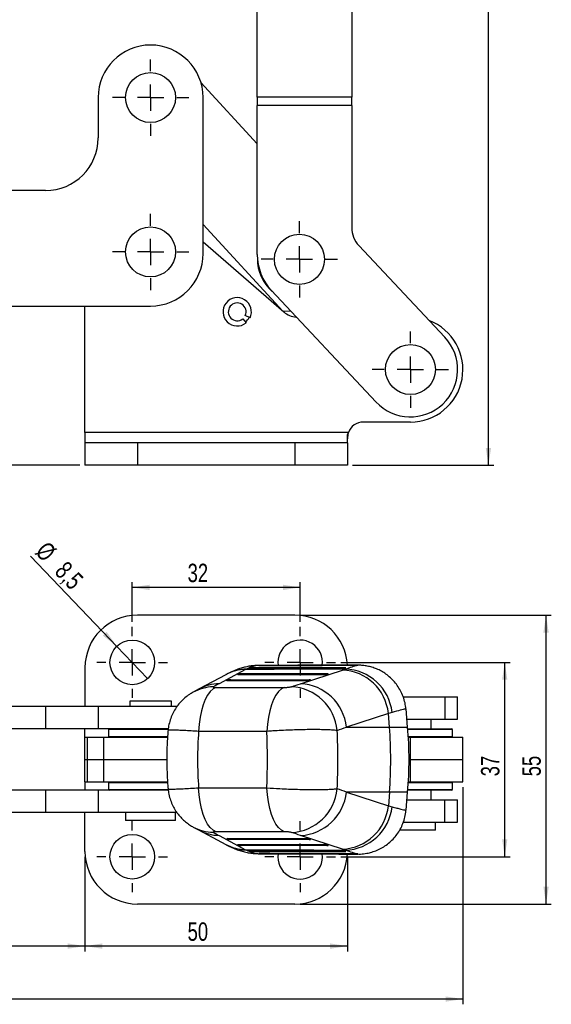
# Model space of a CAD drawing. Extents: x 32 to 386, y 7 to 320.
# Tile 2 of 9: x 131 to 232, y 7 to 195. Entities that reach past the tile are written whole.
import ezdxf

# ---------------------------------------------------------------- set-up
doc = ezdxf.new("R2010")
doc.units = 0
doc.layers.get('0').update_dxf_attribs({"linetype": 'CONTINUOUS'})
doc.styles.add('SLDTEXTSTYLE0', font='TXT', dxfattribs={"width": 0.75})
doc.dimstyles.new('SLDDIMSTYLE0', dxfattribs={"dimtxt": 3.5, "dimasz": 3.302, "dimexe": 0, "dimexo": 0.0625, "dimgap": 0.875, "dimtad": 1, "dimdec": 0, "dimrnd": 1e-09, "dimzin": 12, "dimtxsty": 'SLDTEXTSTYLE0', "dimsah": 1, "dimcen": 0.09, "dimazin": 3, "dimtfac": 1, "dimtdec": 0, "dimtofl": 0, "dimtmove": 0, "dimatfit": 3, "dimtolj": 1, "dimtzin": 12})
doc.dimstyles.new('SLDDIMSTYLE1', dxfattribs={"dimtxt": 3.5, "dimasz": 3.302, "dimexe": 0, "dimexo": 0.0625, "dimgap": 0.875, "dimtad": 1, "dimdec": 3, "dimrnd": 1e-09, "dimzin": 12, "dimtxsty": 'SLDTEXTSTYLE0', "dimsah": 1, "dimcen": 0.09, "dimazin": 3, "dimtfac": 1, "dimtdec": 3, "dimtofl": 0, "dimtmove": 0, "dimatfit": 3, "dimtolj": 1, "dimtzin": 12})
doc.dimstyles.new('SLDDIMSTYLE2', dxfattribs={"dimtxt": 3.5, "dimasz": 3.302, "dimexe": 0, "dimexo": 0.0625, "dimgap": 0.875, "dimtad": 1, "dimdec": 3, "dimrnd": 1e-09, "dimzin": 12, "dimtxsty": 'SLDTEXTSTYLE0', "dimblk1": 'NONE', "dimsah": 1, "dimcen": 0, "dimazin": 3, "dimtfac": 1, "dimtdec": 3, "dimtmove": 0, "dimatfit": 3, "dimtolj": 1, "dimtzin": 12})

# ---------------------------------------------------------------- blocks, each defined once
blk = doc.blocks.new('_D')
at = {"color": 179, "linetype": 'CONTINUOUS'}
for p, q in [((46.47, 140.29), (35.92, 140.29)), ((36.92, 109.97), (36.92, 140.29)), ((142.47, 109.97), (35.92, 109.97))]:
    blk.add_line(p, q, dxfattribs=at)
for points in [[(36.92, 140.29), (36.41, 136.98), (37.43, 136.98)], [(36.92, 109.97), (37.43, 113.27), (36.41, 113.27)]]:
    blk.add_solid(points, dxfattribs=at)
at = {"color": 179, "linetype": 'CONTINUOUS', "insert": (32.41, 121.84, 0.1), "char_height": 3.5, "attachment_point": 1, "rotation": 90, "style": 'SLDTEXTSTYLE0'}
blk.add_mtext('30', dxfattribs=at)
blk = doc.blocks.new('_D_1')
at = {"color": 179, "linetype": 'CONTINUOUS'}
for p, q in [((183.51, 319.95), (221.34, 319.95)), ((220.34, 109.97), (220.34, 319.95)), ((194.47, 109.97), (221.34, 109.97))]:
    blk.add_line(p, q, dxfattribs=at)
for points in [[(220.34, 319.95), (219.83, 316.65), (220.85, 316.65)], [(220.34, 109.97), (220.85, 113.27), (219.83, 113.27)]]:
    blk.add_solid(points, dxfattribs=at)
at = {"color": 179, "linetype": 'CONTINUOUS', "insert": (215.83, 209.27, 0.1), "char_height": 3.5, "attachment_point": 1, "rotation": 90, "style": 'SLDTEXTSTYLE0'}
blk.add_mtext('210', dxfattribs=at)
blk = doc.blocks.new('SW_CENTERMARKSYMBOL_0')
at = {"color": 0, "linetype": 'CONTINUOUS'}
for p, q in [((0, 5), (0, 7.2625)), ((0, 0), (0, 2.5)), ((-5, 0), (-7.2625, 0)), ((0, 0), (-2.5, 0)), ((0, 0), (0, -2.5)), ((0, 0), (2.5, 0)), ((5, 0), (7.2625, 0)), ((0, -5), (0, -7.2625))]:
    blk.add_line(p, q, dxfattribs=at)
blk = doc.blocks.new('SW_CENTERMARKSYMBOL_1')
at = {"color": 0, "linetype": 'CONTINUOUS'}
for p, q in [((0, 5), (0, 7.2625)), ((0, 0), (0, 2.5)), ((-5, 0), (-7.2625, 0)), ((0, 0), (-2.5, 0)), ((0, 0), (0, -2.5)), ((0, 0), (2.5, 0)), ((5, 0), (7.2625, 0)), ((0, -5), (0, -7.2625))]:
    blk.add_line(p, q, dxfattribs=at)
blk = doc.blocks.new('SW_CENTERMARKSYMBOL_2')
at = {"color": 0, "linetype": 'CONTINUOUS'}
for p, q in [((0, 5), (0, 7.2625)), ((0, 0), (0, 2.5)), ((-5, 0), (-7.2625, 0)), ((0, 0), (-2.5, 0)), ((0, 0), (0, -2.5)), ((0, 0), (2.5, 0)), ((5, 0), (7.2625, 0)), ((0, -5), (0, -7.2625))]:
    blk.add_line(p, q, dxfattribs=at)
blk = doc.blocks.new('SW_CENTERMARKSYMBOL_3')
at = {"color": 0, "linetype": 'CONTINUOUS'}
for p, q in [((0, 5), (0, 7.2625)), ((0, 0), (0, 2.5)), ((-5, 0), (-7.2625, 0)), ((0, 0), (-2.5, 0)), ((0, 0), (0, -2.5)), ((0, 0), (2.5, 0)), ((5, 0), (7.2625, 0)), ((0, -5), (0, -7.2625))]:
    blk.add_line(p, q, dxfattribs=at)
blk = doc.blocks.new('_D_2')
at = {"color": 179, "linetype": 'CONTINUOUS'}
for p, q in [((192.22, 72.42), (224.45, 72.42)), ((223.45, 35.42), (223.45, 72.42)), ((192.22, 35.42), (224.45, 35.42))]:
    blk.add_line(p, q, dxfattribs=at)
for points in [[(223.45, 72.42), (222.94, 69.12), (223.95, 69.12)], [(223.45, 35.42), (223.95, 38.73), (222.94, 38.73)]]:
    blk.add_solid(points, dxfattribs=at)
at = {"color": 179, "linetype": 'CONTINUOUS', "insert": (218.93, 50.74, -58.07), "char_height": 3.5, "attachment_point": 1, "rotation": 90, "style": 'SLDTEXTSTYLE0'}
blk.add_mtext('37', dxfattribs=at)
blk = doc.blocks.new('_D_3')
at = {"color": 179, "linetype": 'CONTINUOUS'}
for p, q in [((184.47, 81.42), (232.32, 81.42)), ((231.32, 26.42), (231.32, 81.42)), ((184.47, 26.42), (232.32, 26.42))]:
    blk.add_line(p, q, dxfattribs=at)
for points in [[(231.32, 81.42), (230.81, 78.12), (231.83, 78.12)], [(231.32, 26.42), (231.83, 29.73), (230.81, 29.73)]]:
    blk.add_solid(points, dxfattribs=at)
at = {"color": 179, "linetype": 'CONTINUOUS', "insert": (226.81, 50.74, -58.07), "char_height": 3.5, "attachment_point": 1, "rotation": 90, "style": 'SLDTEXTSTYLE0'}
blk.add_mtext('55', dxfattribs=at)
blk = doc.blocks.new('_D_4')
at = {"color": 179, "linetype": 'CONTINUOUS'}
for p, q in [((152.47, 80.17), (152.47, 87.71)), ((184.47, 86.71), (152.47, 86.71)), ((184.47, 80.17), (184.47, 87.71))]:
    blk.add_line(p, q, dxfattribs=at)
for points in [[(152.47, 86.71), (155.77, 86.2), (155.77, 87.22)], [(184.47, 86.71), (181.17, 87.22), (181.17, 86.2)]]:
    blk.add_solid(points, dxfattribs=at)
at = {"color": 179, "linetype": 'CONTINUOUS', "insert": (163.02, 91.22, -58.07), "char_height": 3.5, "attachment_point": 1, "style": 'SLDTEXTSTYLE0'}
blk.add_mtext('32', dxfattribs=at)
blk = doc.blocks.new('_D_5')
at = {"color": 179, "linetype": 'CONTINUOUS'}
for p, q in [((143.47, 35.42), (143.47, 17.41)), ((193.47, 35.42), (193.47, 17.41)), ((193.47, 18.41), (143.47, 18.41))]:
    blk.add_line(p, q, dxfattribs=at)
for points in [[(143.47, 18.41), (146.77, 17.9), (146.77, 18.92)], [(193.47, 18.41), (190.17, 18.92), (190.17, 17.9)]]:
    blk.add_solid(points, dxfattribs=at)
at = {"color": 179, "linetype": 'CONTINUOUS', "insert": (163.02, 22.92, -58.07), "char_height": 3.5, "attachment_point": 1, "style": 'SLDTEXTSTYLE0'}
blk.add_mtext('50', dxfattribs=at)
blk = doc.blocks.new('_D_6')
at = {"color": 179, "linetype": 'CONTINUOUS'}
for p, q in [((43.47, 47.07), (43.47, 7.33)), ((215.47, 48.67), (215.47, 7.33)), ((215.47, 8.33), (43.47, 8.33))]:
    blk.add_line(p, q, dxfattribs=at)
for points in [[(43.47, 8.33), (46.77, 7.82), (46.77, 8.83)], [(215.47, 8.33), (212.17, 8.83), (212.17, 7.82)]]:
    blk.add_solid(points, dxfattribs=at)
at = {"color": 179, "linetype": 'CONTINUOUS', "insert": (123.87, 12.84, -58.07), "char_height": 3.5, "attachment_point": 1, "style": 'SLDTEXTSTYLE0'}
blk.add_mtext('172', dxfattribs=at)
blk = doc.blocks.new('_D_7')
at = {"color": 179, "linetype": 'CONTINUOUS'}
for p, q in [((43.47, 47.07), (43.47, 17.41)), ((143.47, 35.42), (143.47, 17.41)), ((143.47, 18.41), (43.47, 18.41))]:
    blk.add_line(p, q, dxfattribs=at)
for points in [[(43.47, 18.41), (46.77, 17.9), (46.77, 18.92)], [(143.47, 18.41), (140.17, 18.92), (140.17, 17.9)]]:
    blk.add_solid(points, dxfattribs=at)
at = {"color": 179, "linetype": 'CONTINUOUS', "insert": (91.84, 22.92, -58.07), "char_height": 3.5, "attachment_point": 1, "style": 'SLDTEXTSTYLE0'}
blk.add_mtext('100', dxfattribs=at)
blk = doc.blocks.new('_D_8')
at = {"color": 179, "linetype": 'CONTINUOUS'}
for q in [(133.1, 92.63), (155.41, 69.36)]:
    blk.add_line((149.53, 75.49), q, dxfattribs=at)
blk.add_solid([(149.53, 75.49), (147.61, 78.23), (146.88, 77.53)], dxfattribs=at)
at = {"color": 179, "linetype": 'CONTINUOUS', "char_height": 3.5, "attachment_point": 1, "rotation": 313.7824, "style": 'SLDTEXTSTYLE0'}
for s, insert in [('%%c', (136.34, 95.74, -58.07)), ('8,5', (140.03, 91.96, -58.07))]:
    blk.add_mtext(s, dxfattribs=dict(at, insert=insert))
blk = doc.blocks.new('_NONE')
blk = doc.blocks.new('SW_CENTERMARKSYMBOL_4')
at = {"color": 0, "linetype": 'CONTINUOUS'}
for p, q in [((0, 5), (0, 6.75)), ((0, 0), (0, 2.5)), ((-5, 0), (-6.75, 0)), ((0, 0), (-2.5, 0)), ((0, 0), (0, -2.5)), ((0, 0), (2.5, 0)), ((5, 0), (6.75, 0)), ((0, -5), (0, -6.75))]:
    blk.add_line(p, q, dxfattribs=at)
blk = doc.blocks.new('SW_CENTERMARKSYMBOL_5')
at = {"color": 0, "linetype": 'CONTINUOUS'}
for p, q in [((0, 5), (0, 6.75)), ((0, 0), (0, 2.5)), ((-5, 0), (-6.75, 0)), ((0, 0), (-2.5, 0)), ((0, 0), (0, -2.5)), ((0, 0), (2.5, 0)), ((5, 0), (6.75, 0)), ((0, -5), (0, -6.75))]:
    blk.add_line(p, q, dxfattribs=at)
blk = doc.blocks.new('SW_CENTERMARKSYMBOL_6')
at = {"color": 0, "linetype": 'CONTINUOUS'}
for p, q in [((0, 5), (0, 6.75)), ((0, 0), (0, 2.5)), ((-5, 0), (-6.75, 0)), ((0, 0), (-2.5, 0)), ((0, 0), (0, -2.5)), ((0, 0), (2.5, 0)), ((5, 0), (6.75, 0)), ((0, -5), (0, -6.75))]:
    blk.add_line(p, q, dxfattribs=at)
blk = doc.blocks.new('SW_CENTERMARKSYMBOL_7')
at = {"color": 0, "linetype": 'CONTINUOUS'}
for p, q in [((0, 5), (0, 6.75)), ((0, 0), (0, 2.5)), ((-5, 0), (-6.75, 0)), ((0, 0), (-2.5, 0)), ((0, 0), (0, -2.5)), ((0, 0), (2.5, 0)), ((5, 0), (6.75, 0)), ((0, -5), (0, -6.75))]:
    blk.add_line(p, q, dxfattribs=at)

msp = doc.modelspace()

# ---------------------------------------------------------------- linework, layer by layer
at = {"color": 7, "linetype": 'CONTINUOUS'}
for p, q in [((176.294775, 180.087275), (176.294775, 199.191223)), ((194.294775, 199.191223), (194.294775, 180.087275)), ((165.545757, 182.873688), (176.294775, 171.193912)), ((194.294775, 180.087275), (176.294775, 180.087275)), ((176.294775, 180.087275), (176.294775, 178.469654)), ((194.294775, 178.469654), (194.294775, 180.087275)), ((145.971641, 179.98642), (145.971641, 172.28642)), ((165.971642, 150.286421), (165.971642, 179.98642)), ((176.294775, 150.0733), (176.294775, 178.469654)), ((194.294775, 178.469654), (176.294775, 178.469654)), ((194.294775, 178.469654), (194.294775, 155.219521)), ((135.971643, 162.286421), (76.971643, 162.286421)), ((181.170049, 139.315674), (165.971642, 155.830113)), ((165.971642, 152.501709), (181.34366, 139.16505)), ((195.649548, 151.797195), (212.033052, 134.346608)), ((198.910233, 122.026232), (179.004321, 143.228645)), ((76.971643, 140.286421), (155.971642, 140.286421)), ((143.471642, 116.216421), (143.471642, 140.286421)), ((182.744358, 139.245014), (181.170049, 139.315674)), ((173.521294, 137.848692), (174.165523, 137.083859)), ((174.912221, 138.031615), (174.017864, 138.478969)), ((205.471643, 118.186421), (196.471643, 118.186421)), ((143.471642, 116.216421), (143.471642, 114.21642)), ((193.654001, 116.216421), (143.471642, 116.216421)), ((193.471642, 114.67198), (193.654001, 116.216421)), ((193.471642, 114.67198), (193.654001, 116.216421)), ((193.471642, 114.21642), (193.471642, 115.722199)), ((143.471642, 114.21642), (143.471642, 109.966421)), ((153.471642, 114.21642), (143.471642, 114.21642)), ((153.471642, 114.21642), (153.471642, 109.966421)), ((183.471642, 114.21642), (153.471642, 114.21642)), ((183.471642, 114.21642), (183.471642, 109.966421)), ((193.471642, 114.21642), (183.471642, 114.21642)), ((193.471642, 114.21642), (193.471642, 109.966421)), ((153.471642, 109.966421), (143.471642, 109.966421)), ((183.471642, 109.966421), (153.471642, 109.966421)), ((193.471642, 109.966421), (183.471642, 109.966421)), ((183.471642, 81.424526), (153.471642, 81.424526)), ((143.471642, 71.424526), (143.471642, 64.02406)), ((174.650026, 71.272363), (174.643273, 71.268434)), ((174.798837, 71.342501), (174.650026, 71.272363)), ((174.835741, 71.35384), (174.798837, 71.342501)), ((174.835741, 71.35384), (175.362922, 71.35384)), ((192.951305, 71.415634), (175.362922, 71.39562)), ((175.362922, 71.35384), (175.362922, 71.39562)), ((177.327377, 71.84515), (176.457095, 71.84174)), ((176.755867, 71.841522), (176.631821, 71.834412)), ((176.915215, 71.843779), (177.324026, 71.843779)), ((177.324026, 71.843779), (177.324026, 71.846)), ((195.4429, 71.916158), (190.962225, 71.898595)), ((192.909274, 71.29724), (193.152465, 71.370366)), ((192.951305, 71.415634), (192.951305, 71.371848)), ((193.152465, 71.370366), (193.157383, 71.371848)), ((195.183881, 71.913817), (195.183881, 71.909358)), ((195.247762, 71.899527), (195.301483, 71.902564)), ((195.301483, 71.902564), (195.413472, 71.91187)), ((195.413472, 71.91187), (195.41358, 71.912509)), ((195.443075, 71.893896), (195.452364, 71.89511)), ((170.283829, 70.086575), (165.220825, 67.369445)), ((174.074791, 71.086366), (169.011787, 68.369237)), ((172.587577, 70.128445), (172.736456, 70.211963)), ((172.774393, 70.226266), (173.300277, 70.226266)), ((188.999174, 70.089946), (172.812054, 70.083358)), ((173.300277, 70.278533), (189.58173, 70.285163)), ((173.300277, 70.226266), (173.300277, 70.278533)), ((189.58173, 70.232893), (173.300277, 70.226266)), ((174.229432, 71.162608), (174.074791, 71.086366)), ((184.549297, 68.369237), (192.548583, 70.983135)), ((189.782957, 70.23033), (189.539746, 70.146774)), ((189.58173, 70.285163), (189.58173, 70.232893)), ((168.449889, 67.659862), (181.468928, 67.659862)), ((170.524931, 68.971338), (170.67381, 69.054857)), ((170.711747, 69.069158), (171.237631, 69.069158)), ((185.629597, 68.932309), (170.749408, 68.926251)), ((171.237631, 69.121428), (186.212152, 69.127523)), ((171.237631, 69.069158), (171.237631, 69.121428)), ((186.212152, 69.075254), (171.237631, 69.069158)), ((186.413381, 69.072691), (186.170168, 68.989135)), ((186.212152, 69.127523), (186.212152, 69.075254)), ((165.221441, 67.369776), (164.099288, 66.766106)), ((204.10911, 65.859834), (212.033052, 65.859834)), ((212.033052, 65.859834), (212.033052, 61.609834)), ((212.033052, 65.859834), (214.471642, 65.859834)), ((214.471642, 61.609834), (214.471642, 65.859834)), ((135.971643, 64.02406), (76.971643, 64.02406)), ((135.971643, 64.02406), (135.971643, 59.77406)), ((145.971641, 64.02406), (135.971643, 64.02406)), ((145.971641, 64.02406), (145.971641, 59.77406)), ((161.019097, 64.02406), (145.971641, 64.02406)), ((152.002892, 65.02406), (152.002892, 64.02406)), ((159.653177, 65.02406), (152.002892, 65.02406)), ((159.940392, 65.02406), (159.653177, 65.02406)), ((159.940392, 64.02406), (159.940392, 65.02406)), ((201.275707, 62.730375), (193.276422, 60.116476)), ((201.972932, 62.906661), (201.275707, 62.730375)), ((201.481734, 60.116476), (201.275707, 62.730375)), ((204.944149, 60.116476), (204.641596, 63.574672)), ((193.276422, 60.116476), (201.481734, 60.116476)), ((204.813499, 61.609834), (212.033052, 61.609834)), ((209.440392, 59.77406), (209.440392, 61.609834)), ((212.033052, 61.609834), (214.471642, 61.609834)), ((135.971643, 59.77406), (76.971643, 59.77406)), ((145.971641, 59.77406), (135.971643, 59.77406)), ((143.471642, 58.17406), (143.471642, 59.77406)), ((143.471642, 53.92406), (143.471642, 58.17406)), ((143.471642, 58.17406), (143.943835, 58.17406)), ((143.943835, 53.92406), (143.943835, 58.17406)), ((143.943835, 58.17406), (146.971641, 58.17406)), ((159.285619, 59.77406), (145.971641, 59.77406)), ((146.971641, 58.17406), (146.971641, 53.92406)), ((146.971641, 58.17406), (159.229968, 58.17406)), ((148.121642, 59.77406), (147.971642, 59.62406)), ((147.971642, 59.62406), (147.971642, 58.32406)), ((159.343279, 59.62406), (147.971642, 59.62406)), ((147.971642, 58.32406), (148.121642, 58.17406)), ((147.971642, 58.32406), (159.249195, 58.32406)), ((178.148104, 59.30244), (165.129065, 59.30244)), ((204.973273, 59.77406), (213.321641, 59.77406)), ((205.471643, 59.62406), (204.985507, 59.62406)), ((205.078144, 58.32406), (213.471644, 58.32406)), ((205.087293, 58.17406), (205.471643, 58.17406)), ((213.471644, 59.62406), (205.471643, 59.62406)), ((205.471643, 53.92406), (205.471643, 58.17406)), ((205.471643, 58.17406), (215.47164, 58.17406)), ((213.471644, 59.62406), (213.321641, 59.77406)), ((213.321641, 58.17406), (213.471644, 58.32406)), ((213.471644, 58.32406), (213.471644, 59.62406)), ((215.47164, 53.92406), (215.47164, 58.17406)), ((143.471642, 49.67406), (143.471642, 53.92406)), ((143.471642, 53.92406), (143.943835, 53.92406)), ((143.943835, 49.67406), (143.943835, 53.92406)), ((143.943835, 53.92406), (146.971641, 53.92406)), ((146.971641, 53.92406), (146.971641, 49.67406)), ((146.971641, 53.92406), (159.090718, 53.92406)), ((205.214516, 53.92406), (205.471643, 53.92406)), ((205.471643, 49.67406), (205.471643, 53.92406)), ((205.471643, 53.92406), (215.47164, 53.92406)), ((215.47164, 49.67406), (215.47164, 53.92406)), ((143.471642, 49.67406), (143.943835, 49.67406)), ((143.471642, 49.67406), (143.471642, 48.07406)), ((143.943835, 49.67406), (146.971641, 49.67406)), ((146.971641, 49.67406), (159.243094, 49.67406)), ((148.121642, 49.67406), (147.971642, 49.52406)), ((147.971642, 49.52406), (147.971642, 48.22406)), ((155.971642, 49.52406), (147.971642, 49.52406)), ((159.228384, 49.52406), (155.971642, 49.52406)), ((205.471643, 49.52406), (205.078144, 49.52406)), ((205.087293, 49.67406), (205.471643, 49.67406)), ((205.471643, 49.67406), (215.47164, 49.67406)), ((213.471644, 49.52406), (205.471643, 49.52406)), ((213.471644, 49.52406), (213.321641, 49.67406)), ((213.471644, 48.22406), (213.471644, 49.52406)), ((135.971643, 48.07406), (76.971643, 48.07406)), ((135.971643, 48.07406), (135.971643, 43.824061)), ((145.971641, 48.07406), (135.971643, 48.07406)), ((145.971641, 48.07406), (145.971641, 43.824061)), ((159.371866, 48.07406), (145.971641, 48.07406)), ((147.971642, 48.22406), (148.121642, 48.07406)), ((147.971642, 48.22406), (155.971642, 48.22406)), ((155.971642, 48.22406), (159.370935, 48.22406)), ((165.129065, 48.54568), (178.148104, 48.54568)), ((201.481734, 47.731645), (193.276422, 47.731645)), ((193.276422, 47.731645), (201.275707, 45.117746)), ((201.481734, 47.731645), (201.275707, 45.117746)), ((204.642244, 44.280823), (204.944149, 47.731645)), ((205.471643, 48.07406), (204.973273, 48.07406)), ((204.985507, 48.22406), (213.471644, 48.22406)), ((213.321641, 48.07406), (205.471643, 48.07406)), ((209.440392, 46.238286), (209.440392, 48.07406)), ((213.321641, 48.07406), (213.471644, 48.22406)), ((201.275707, 45.117746), (201.972932, 44.94146)), ((204.813499, 46.238286), (212.033052, 46.238286)), ((212.033052, 41.988286), (212.033052, 46.238286)), ((212.033052, 46.238286), (214.471642, 46.238286)), ((214.471642, 41.988286), (214.471642, 46.238286)), ((135.971643, 43.824061), (76.971643, 43.824061)), ((145.971641, 43.824061), (135.971643, 43.824061)), ((143.471642, 36.423594), (143.471642, 43.824061)), ((161.022459, 43.824061), (145.971641, 43.824061)), ((151.209142, 43.824061), (151.209142, 42.32406)), ((160.734142, 42.32406), (160.734142, 43.824061)), ((160.389483, 42.32406), (151.209142, 42.32406)), ((160.734142, 42.32406), (160.389483, 42.32406)), ((204.113957, 41.988286), (212.033052, 41.988286)), ((210.234143, 40.488286), (210.234143, 41.988286)), ((212.033052, 41.988286), (214.471642, 41.988286)), ((164.099288, 41.082014), (165.221441, 40.478345)), ((165.220825, 40.478675), (170.283829, 37.761545)), ((181.468928, 40.188258), (168.449889, 40.188258)), ((169.011787, 39.478884), (174.074791, 36.761754)), ((192.548583, 36.864985), (184.549297, 39.478884)), ((210.234143, 40.488286), (203.432266, 40.488286)), ((170.67381, 38.793264), (170.524931, 38.876782)), ((171.237631, 38.778962), (170.711747, 38.778962)), ((170.749408, 38.921869), (185.629597, 38.915812)), ((171.237631, 38.778962), (186.212152, 38.772867)), ((171.237631, 38.726693), (171.237631, 38.778962)), ((186.212152, 38.720597), (171.237631, 38.726693)), ((172.736456, 37.636158), (172.587577, 37.719675)), ((173.300277, 37.621855), (172.774393, 37.621855)), ((172.812054, 37.764762), (188.999174, 37.758174)), ((173.300277, 37.621855), (189.58173, 37.615227)), ((173.300277, 37.569587), (173.300277, 37.621855)), ((189.58173, 37.562958), (173.300277, 37.569587)), ((186.170168, 38.858985), (186.413381, 38.775429)), ((186.212152, 38.772867), (186.212152, 38.720597)), ((189.539746, 37.701347), (189.782957, 37.61779)), ((189.58173, 37.615227), (189.58173, 37.562958)), ((174.074791, 36.761754), (174.229432, 36.685512)), ((174.650026, 36.575758), (174.798837, 36.50562)), ((174.798837, 36.50562), (174.835741, 36.49428)), ((175.362922, 36.49428), (174.835741, 36.49428)), ((175.362922, 36.452501), (175.362922, 36.49428)), ((175.362922, 36.452501), (192.951305, 36.432487)), ((176.45424, 36.008063), (177.158945, 36.004963)), ((176.631821, 36.013708), (176.755867, 36.006598)), ((193.152465, 36.477755), (192.909274, 36.55088)), ((192.951305, 36.476272), (192.951305, 36.432487)), ((193.157383, 36.476272), (193.152465, 36.477755)), ((195.183881, 35.938763), (195.183881, 35.934304)), ((195.301483, 35.945556), (195.247762, 35.948594)), ((195.274236, 35.934214), (195.449161, 35.933592)), ((195.413472, 35.93625), (195.301483, 35.945556)), ((195.415022, 35.935594), (195.413472, 35.93625)), ((195.468296, 35.949544), (195.449282, 35.951677)), ((183.471642, 26.423595), (153.471642, 26.423595))]:
    msp.add_line(p, q, dxfattribs=at)
at = {"color": 8, "linetype": 'CONTINUOUS'}
for p, q in [((174.650026, 71.272363), (174.651055, 71.258531)), ((177.323989, 71.831443), (177.324026, 71.843779)), ((192.94926, 71.308468), (192.951305, 71.371848)), ((192.951305, 71.371848), (193.159513, 71.371848)), ((195.419342, 71.909358), (195.183881, 71.909358)), ((172.59007, 70.103154), (172.587577, 70.128445)), ((189.58173, 70.232893), (189.790024, 70.232893)), ((170.527424, 68.946048), (170.524931, 68.971338)), ((186.212152, 69.075254), (186.420446, 69.075254)), ((201.481734, 60.116476), (204.944149, 60.116476)), ((204.944149, 47.731645), (201.481734, 47.731645)), ((170.527424, 38.902072), (170.524931, 38.876782)), ((172.59007, 37.744966), (172.587577, 37.719675)), ((186.420446, 38.772867), (186.212152, 38.772867)), ((189.790024, 37.615227), (189.58173, 37.615227)), ((177.324026, 36.004341), (177.301239, 36.004341)), ((177.323989, 36.016694), (177.324026, 36.004341)), ((177.324026, 36.004237), (177.324026, 36.004341)), ((192.94926, 36.539652), (192.951305, 36.476272)), ((193.161704, 36.476272), (192.951305, 36.476272)), ((195.419342, 35.938763), (195.183881, 35.938763))]:
    msp.add_line(p, q, dxfattribs=at)
at = {"color": 8, "linetype": 'CONTINUOUS', "flags": 128}
for points in [[(174.798837, 71.342501), (174.810554, 71.264318), (174.820013, 71.231874)], [(175.355131, 71.231662), (175.360159, 71.280147), (175.362922, 71.35384)], [(172.76594, 70.083803), (172.749197, 70.134262), (172.736456, 70.211963)], [(189.58173, 70.232893), (189.579021, 70.160535), (189.579001, 70.160259)], [(170.703294, 68.926696), (170.686551, 68.977155), (170.67381, 69.054857)], [(186.212152, 69.075254), (186.209446, 69.002896), (186.209426, 69.002622)], [(170.703294, 38.921424), (170.686551, 38.870965), (170.67381, 38.793264)], [(172.76594, 37.764317), (172.749197, 37.713858), (172.736456, 37.636158)], [(186.212152, 38.772867), (186.209446, 38.845224), (186.209426, 38.845499)], [(189.58173, 37.615227), (189.579021, 37.687585), (189.579001, 37.687861)], [(174.798837, 36.50562), (174.810554, 36.583802), (174.820019, 36.616265)], [(175.362922, 36.49428), (175.360159, 36.567974), (175.355127, 36.616488)]]:
    msp.add_lwpolyline(points, dxfattribs=at)
at = {"color": 7, "linetype": 'CONTINUOUS', "flags": 128}
for points in [[(192.951305, 71.371848), (184.114553, 71.363357), (175.362922, 71.35384)], [(172.812054, 70.083358), (172.75119, 70.084161), (172.697181, 70.086599), (172.651637, 70.090598), (172.615916, 70.096039), (172.591083, 70.102759), (172.57788, 70.11056), (172.576699, 70.119208), (172.587577, 70.128445)], [(174.874285, 71.232627), (175.60833, 71.233208), (178.555697, 71.235462), (190.345165, 71.243481), (192.368465, 71.244717)], [(168.449889, 67.659862), (167.881195, 67.369096), (167.337426, 66.879412), (166.830931, 66.201931), (166.373216, 65.35204), (165.974675, 64.349044), (165.64436, 63.215721), (165.389774, 61.977813), (165.216699, 60.663435), (165.129065, 59.30244)], [(170.749408, 68.926251), (170.688545, 68.927054), (170.634535, 68.929492), (170.588991, 68.93349), (170.55327, 68.938932), (170.528437, 68.945653), (170.515234, 68.953454), (170.514053, 68.962102), (170.524931, 68.971338)], [(181.468928, 67.659862), (180.900235, 67.369096), (180.356466, 66.879412), (179.849971, 66.201931), (179.392255, 65.35204), (178.993714, 64.349044), (178.663399, 63.215721), (178.408813, 61.977813), (178.235738, 60.663435), (178.148104, 59.30244)], [(168.449889, 40.188258), (167.881195, 40.479025), (167.337426, 40.968708), (166.830931, 41.64619), (166.373216, 42.49608), (165.974675, 43.499076), (165.64436, 44.632399), (165.389774, 45.870308), (165.216699, 47.184685), (165.129065, 48.54568)], [(181.468928, 40.188258), (180.900235, 40.479025), (180.356466, 40.968708), (179.849971, 41.64619), (179.392255, 42.49608), (178.993714, 43.499076), (178.663399, 44.632399), (178.408813, 45.870308), (178.235738, 47.184685), (178.148104, 48.54568)], [(170.524931, 38.876782), (170.514053, 38.886019), (170.515234, 38.894666), (170.528437, 38.902467), (170.55327, 38.909188), (170.588991, 38.91463), (170.634535, 38.918628), (170.688545, 38.921066), (170.749408, 38.921869)], [(172.587577, 37.719675), (172.576699, 37.728912), (172.57788, 37.73756), (172.591083, 37.745361), (172.615916, 37.752081), (172.651637, 37.757522), (172.697181, 37.761521), (172.75119, 37.763959), (172.812054, 37.764762)], [(192.368465, 36.603403), (191.641689, 36.603843), (188.694323, 36.605675), (176.904854, 36.613906), (174.874285, 36.615493)], [(175.362922, 36.49428), (184.114553, 36.484764), (192.951305, 36.476272)]]:
    msp.add_lwpolyline(points, dxfattribs=at)
at = {"color": 7, "linetype": 'CONTINUOUS'}
for centre, radius in [((155.971642, 179.986421), 4.7625), ((155.971642, 150.586421), 4.7625), ((184.317136, 149.182639), 4.7625), ((205.471642, 128.186421), 4.7625), ((152.471642, 72.424525), 4.25), ((152.471642, 35.423595), 4.25)]:
    msp.add_circle(centre, radius, dxfattribs=at)
for centre, radius, start, end in [((155.971642, 179.986421), 10, 0, 180), ((135.971642, 172.286421), 10, 270, 0), ((199.294774, 155.219521), 4.999999, 180, 223.19356661), ((155.971642, 150.286421), 10, 270, 0), ((186.294778, 150.0733), 10.000003, 180, 223.19356661), ((184.317136, 149.182639), 8, 178.6422456, 229.69285753), ((184.317136, 149.182639), 7.85, 195.68549229, 212.80476454), ((172.471642, 139.186421), 2.7, 334.67793717, 308.85587181), ((172.471642, 139.186421), 1.700379, 335.41421889, 308.11959009), ((183.96498, 142.186421), 4, 229.0553139, 266.65854759), ((172.471642, 139.186421), 2.5, 308.75569204, 334.77811694), ((205.471642, 128.186421), 10, 270, 69.03548757), ((205.471642, 128.186421), 9.000001, 223.19356661, 43.19356661), ((196.471642, 115.186421), 3, 90, 159.9199106), ((153.471642, 71.424525), 10, 90, 180), ((183.471642, 71.424525), 10, 2.80639066, 90), ((184.471642, 72.424525), 4.25, 352.69699396, 187.82720456), ((172.820877, 70.045512), 0.186635, 104.42214597, 116.89343323), ((189.042529, 72.277044), 2.187528, 268.86438512, 283.13794408), ((189.716304, 70.425133), 0.20589, 288.88856244, 290.98061726), ((192.091364, 61.758878), 9.235581, 6.03814671, 87.16234185), ((192.764833, 61.90128), 9.262822, 6.23112043, 88.1783573), ((168.107783, 59.321799), 8.454901, 91.36856802, 118.58604405), ((170.758229, 68.888387), 0.186651, 104.42001653, 116.8901723), ((182.33747, 58.568673), 9.242557, 5.55062882, 87.11110164), ((184.092077, 59.144977), 9.235584, 6.03816166, 87.16233588), ((185.672956, 71.119398), 2.18752, 268.86426298, 283.13787095), ((186.344836, 69.272732), 0.211458, 288.9145566, 290.95095663), ((122.892405, 53.92406), 78.832916, 355.49470986, 4.50529014), ((134.164517, 53.92406), 71.05, 355, 5), ((182.33747, 49.279447), 9.242557, 272.88889836, 354.44937118), ((184.092077, 48.703144), 9.235584, 272.83766412, 353.96183834), ((192.091364, 46.089242), 9.235581, 272.83765815, 353.96185329), ((192.764833, 45.94684), 9.262822, 271.8216427, 353.76887957), ((174.275228, 45.208854), 8.449478, 241.81083073, 268.64071054), ((170.758229, 38.959733), 0.186651, 243.1098277, 255.57998347), ((172.820877, 37.802608), 0.186635, 243.10656677, 255.57785403), ((185.672956, 36.728722), 2.18752, 76.86212905, 91.13573702), ((186.344836, 38.575389), 0.211458, 69.04904337, 71.0854434), ((189.042529, 35.571076), 2.187528, 76.86205592, 91.13561488), ((189.716304, 37.422987), 0.20589, 69.01938274, 71.11143756), ((153.471642, 36.423595), 10, 180, 270), ((184.471642, 35.423595), 4.25, 172.17534031, 7.29256146), ((183.471642, 36.423595), 10, 270, 357.19898431)]:
    msp.add_arc(centre, radius, start, end, dxfattribs=at)
at = {"color": 8, "linetype": 'CONTINUOUS'}
for centre, radius, start, end in [((174.275228, 62.639266), 8.449478, 91.35928946, 118.18916927), ((174.425285, 62.695892), 8.468981, 91.32513473, 116.96592097), ((172.385881, 70.223946), 0.914399, 351.16803393, 0.14535911), ((169.212232, 59.922108), 8.449506, 91.35933733, 118.18449786), ((170.336296, 69.065848), 0.90134, 351.10286998, 0.21041012), ((168.107865, 48.526825), 8.455406, 241.70495676, 268.63095967), ((169.212232, 47.926012), 8.449506, 241.81550214, 268.64066267), ((174.425288, 45.152248), 8.469001, 243.04200427, 268.67484962), ((170.336296, 38.782272), 0.90134, 359.78958988, 8.89713002), ((172.385881, 37.624174), 0.914399, 359.85464089, 8.83196607)]:
    msp.add_arc(centre, radius, start, end, dxfattribs=at)
at = {"color": 7, "linetype": 'CONTINUOUS'}
for centre, major_axis, ratio, start_param, end_param in [((173.129677, 70.222404), (0.405989, 0.024098), 0.1248675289, 1.1297240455, 2.6289945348), ((189.41113, 70.229031), (0.405989, 0.024098), 0.1248675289, 5.9082954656, 7.4129093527), ((169.345688, 70.985005), (25.607502, 1.520178), 0.1248732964, 5.8388839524, 5.8886930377), ((216.339284, 62.972988), (123.816261, 57.26192), 0.1901904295, 1.8736923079, 1.8833342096), ((171.067031, 69.065297), (0.405989, 0.024098), 0.1248675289, 1.1297240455, 2.6289945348), ((111.702338, 62.972988), (202.271942, 59.866605), 0.0780840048, 5.0483676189, 5.0576013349), ((186.041553, 69.071392), (0.405989, 0.024098), 0.1248675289, 5.9082954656, 7.4129093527), ((112.231054, 53.92406), (204.651798, 68.144516), 0.098266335, 5.0773896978, 5.0866234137), ((240.437932, 53.92406), (75.525569, 0), 0.9407410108, 3.0658216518, 3.2173636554), ((153.743622, 53.92406), (0, 71.05), 0.3444715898, 4.6366179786, 4.7881599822), ((153.743622, 53.92406), (0, 71.05), 0.5335457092, 4.6343562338, 4.790421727), ((112.231054, 53.92406), (204.651798, -68.144516), 0.098266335, 1.1965618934, 1.2057956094), ((216.339284, 44.875132), (123.816261, -57.26192), 0.1901904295, 4.3998510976, 4.4094929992), ((111.702338, 44.875132), (202.271942, -59.866605), 0.0780840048, 1.2255839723, 1.2348176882), ((171.067031, 38.782824), (0.405989, -0.024098), 0.1248675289, 3.6541907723, 5.1534612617), ((173.129677, 37.625717), (0.405989, -0.024098), 0.1248675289, 3.6541907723, 5.1534612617), ((186.041553, 38.776728), (0.405989, -0.024098), 0.1248675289, 5.1534612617, 6.6580751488), ((189.41113, 37.619089), (0.405989, -0.024098), 0.1248675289, 5.1534612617, 6.6580751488), ((169.345688, 36.863115), (25.607502, -1.520178), 0.1248732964, 0.3944922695, 0.4443013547)]:
    msp.add_ellipse(centre, major_axis=major_axis, ratio=ratio, start_param=start_param, end_param=end_param, dxfattribs=at)
for points, knots in [([(193.471642, 115.722199), (193.486416, 115.808399), (193.516238, 115.982397), (193.6078, 116.137936), (193.654001, 116.216421)], [0, 0, 0, 0, 0.4954057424, 1, 1, 1, 1]), ([(176.459911, 71.830666), (176.324045, 71.832181), (175.857368, 71.837383), (175.123146, 71.754892), (174.246004, 71.60579), (173.39341, 71.387338), (172.524985, 71.103826), (171.592551, 70.72396), (170.940071, 70.432055), (170.584888, 70.236493), (170.566781, 70.226523)], [0, 0, 0, 0, 0.0484845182, 0.1665361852, 0.2910791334, 0.4267818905, 0.5802839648, 0.7616437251, 0.9878485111, 1, 1, 1, 1]), ([(174.643887, 71.261163), (174.642957, 71.258584), (174.640201, 71.250936), (174.685698, 71.24125), (174.766378, 71.233809), (174.840269, 71.233), (174.874285, 71.232627)], [0, 0, 0, 0, 0.1513208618, 0.4487718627, 0.7462407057, 1, 1, 1, 1]), ([(175.362922, 71.39562), (175.319803, 71.395092), (175.233567, 71.394038), (175.094432, 71.386483), (174.968054, 71.375336), (174.88221, 71.363688), (174.847158, 71.35626), (174.835741, 71.35384)], [0, 0, 0, 0, 0.2223667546, 0.4447132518, 0.6676221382, 0.8917387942, 1, 1, 1, 1]), ([(176.631821, 71.834412), (176.627913, 71.834), (176.617515, 71.832902), (176.639278, 71.831321), (176.706105, 71.830106), (176.788046, 71.829787), (176.843748, 71.829948), (176.858951, 71.829992)], [0, 0, 0, 0, 0.15137722, 0.4027906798, 0.6542038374, 0.905624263, 1, 1, 1, 1]), ([(176.915215, 71.843779), (176.880929, 71.843465), (176.812356, 71.842835), (176.769946, 71.842021), (176.757842, 71.841592), (176.755867, 71.841522)], [0, 0, 0, 0, 0.4555718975, 0.9111813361, 1, 1, 1, 1]), ([(176.858951, 71.829992), (177.103258, 71.830896), (178.330081, 71.835437), (183.487009, 71.854054), (189.200472, 71.873036), (193.931429, 71.887462), (194.732296, 71.889904)], [0, 0, 0, 0, 0.04100655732, 0.20592046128, 0.86557659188, 1, 1, 1, 1]), ([(177.324026, 71.846), (177.280697, 71.845812), (177.194038, 71.845437), (177.054539, 71.844741), (176.963172, 71.844163), (176.920597, 71.843822), (176.915215, 71.843779)], [0, 0, 0, 0, 0.3179931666, 0.6359881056, 0.9539844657, 1, 1, 1, 1]), ([(195.183881, 71.913817), (192.207244, 71.90337), (186.25397, 71.882477), (180.300674, 71.858159), (177.324026, 71.846)], [0, 0, 0, 0, 0.4999999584, 1, 1, 1, 1]), ([(195.183881, 71.909358), (192.035817, 71.898635), (188.485975, 71.886544), (182.532707, 71.864451), (179.727477, 71.853318), (177.324026, 71.843779)], [0, 0, 0, 0, 0.528794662, 0.5962831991, 1, 1, 1, 1]), ([(192.368465, 71.244717), (192.40925, 71.245258), (192.493197, 71.24637), (192.630379, 71.254968), (192.757593, 71.267925), (192.854986, 71.282844), (192.892813, 71.292875), (192.909274, 71.29724)], [0, 0, 0, 0, 0.2003989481, 0.4124782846, 0.6245566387, 0.8366221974, 1, 1, 1, 1]), ([(193.169041, 71.400613), (193.151314, 71.404108), (193.115973, 71.411075), (193.030893, 71.415195), (192.970984, 71.415525), (192.951305, 71.415634)], [0, 0, 0, 0, 0.4032909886, 0.8039972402, 1, 1, 1, 1]), ([(193.157383, 71.371848), (193.173864, 71.377347), (193.192443, 71.383546), (193.184967, 71.388482), (193.184123, 71.389039)], [0, 0, 0, 0, 0.8871181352, 1, 1, 1, 1]), ([(194.732296, 71.889904), (194.773186, 71.890128), (194.857264, 71.890588), (194.994693, 71.892627), (195.122426, 71.895375), (195.204678, 71.897823), (195.238891, 71.899176), (195.247762, 71.899527)], [0, 0, 0, 0, 0.2203510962, 0.4530741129, 0.6857981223, 0.9185281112, 1, 1, 1, 1]), ([(195.413687, 71.913135), (195.401602, 71.913408), (195.377431, 71.913954), (195.29281, 71.91411), (195.218566, 71.91391), (195.183881, 71.913817)], [0, 0, 0, 0, 0.3476000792, 0.695211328, 1, 1, 1, 1]), ([(195.301483, 71.899527), (195.314118, 71.900793), (195.353111, 71.904701), (195.389127, 71.907479), (195.413472, 71.909358)], [0, 0, 0, 0, 0.324045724, 1, 1, 1, 1]), ([(204.617489, 63.572594), (204.570619, 63.951472), (204.471657, 64.751441), (204.120324, 65.919202), (203.620354, 67.042218), (202.996329, 68.052444), (202.27526, 68.943976), (201.477632, 69.713402), (200.624733, 70.359632), (199.73699, 70.884028), (198.834384, 71.290238), (197.936333, 71.585312), (197.061798, 71.776116), (196.236114, 71.881043), (195.70406, 71.889091), (195.452292, 71.892899)], [0, 0, 0, 0, 0.08412937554, 0.177632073, 0.26778125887, 0.35476892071, 0.43885547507, 0.52016511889, 0.59871875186, 0.67444827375, 0.74719821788, 0.81671753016, 0.88264185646, 0.94446594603, 1, 1, 1, 1]), ([(170.584997, 70.242987), (170.513551, 70.207679), (170.411369, 70.157181), (170.314495, 70.100841), (170.285356, 70.083895)], [0, 0, 0, 0, 0.6992004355, 1, 1, 1, 1]), ([(193.059283, 71.159421), (192.19257, 71.156341), (188.285518, 71.142456), (181.959219, 71.118754), (176.494371, 71.096305), (174.074791, 71.086366)], [0, 0, 0, 0, 0.1370791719, 0.6179388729, 1, 1, 1, 1]), ([(167.905849, 67.774288), (167.904487, 67.773539), (167.875201, 67.757434), (167.857943, 67.726885), (167.935507, 67.695352), (168.083973, 67.67261), (168.253022, 67.661387), (168.400868, 67.660242), (168.449889, 67.659862)], [0, 0, 0, 0, 0.0119234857, 0.2564437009, 0.5011445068, 0.6418724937, 0.8812556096, 1, 1, 1, 1]), ([(181.468928, 67.659862), (181.505899, 67.660066), (181.645408, 67.660834), (181.911358, 67.671674), (182.208426, 67.696055), (182.47999, 67.729217), (182.679329, 67.76372), (182.769422, 67.789713), (182.803289, 67.799484)], [0, 0, 0, 0, 0.0760421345, 0.2869499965, 0.4978070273, 0.6404221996, 0.8648308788, 1, 1, 1, 1]), ([(164.062457, 66.738305), (163.829359, 66.606632), (163.289214, 66.301514), (162.5015, 65.700378), (161.703735, 64.944931), (160.985261, 64.071316), (160.369886, 63.097773), (159.872494, 62.041435), (159.525564, 60.920945), (159.33684, 60.068267), (159.32052, 59.592909), (159.317694, 59.510597)], [0, 0, 0, 0, 0.0892185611, 0.20674120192, 0.32892750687, 0.45448091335, 0.58226544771, 0.71152148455, 0.84174539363, 0.97259673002, 1, 1, 1, 1]), ([(159.314382, 59.633861), (159.264969, 59.041552), (159.128492, 57.405639), (159.03179, 54.716371), (159.069291, 51.627909), (159.202086, 49.461446), (159.302718, 48.343806), (159.314382, 48.214259)], [0, 0, 0, 0, 0.1559812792, 0.4308088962, 0.7054611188, 0.9658598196, 1, 1, 1, 1]), ([(191.536689, 59.462662), (191.19398, 59.495708), (190.563836, 59.55647), (189.270432, 59.608027), (187.746337, 59.635428), (186.033476, 59.630299), (184.230366, 59.595901), (182.559939, 59.543832), (180.88653, 59.471026), (179.400056, 59.389368), (178.516976, 59.328052), (178.148104, 59.30244)], [0, 0, 0, 0, 0.1330817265, 0.244698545, 0.356315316, 0.4986684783, 0.6048072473, 0.7109459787, 0.8173190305, 0.9236922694, 1, 1, 1, 1]), ([(159.322349, 48.33733), (159.330392, 48.191048), (159.360208, 47.648842), (159.571753, 46.741036), (159.938625, 45.648559), (160.431402, 44.644503), (161.018667, 43.735907), (161.684259, 42.930734), (162.403046, 42.232802), (163.159366, 41.650176), (163.727295, 41.273586), (164.051144, 41.113113), (164.103939, 41.086952)], [0, 0, 0, 0, 0.0484773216, 0.1796851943, 0.3067010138, 0.4297475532, 0.5489201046, 0.6642186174, 0.7750432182, 0.879962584, 0.980430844, 1, 1, 1, 1]), ([(178.148104, 48.54568), (178.956735, 48.49215), (180.290069, 48.403885), (182.274621, 48.315689), (184.042225, 48.256263), (185.776821, 48.221533), (187.408517, 48.21312), (188.824394, 48.228687), (190.048998, 48.26887), (190.947438, 48.322897), (191.373103, 48.36809), (191.536689, 48.385458)], [0, 0, 0, 0, 0.1640710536, 0.2705330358, 0.3769949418, 0.5010286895, 0.6095029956, 0.7179770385, 0.8254475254, 0.9329179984, 1, 1, 1, 1]), ([(195.37721, 35.952658), (195.567325, 35.946785), (196.163239, 35.928375), (197.091568, 36.049463), (198.160696, 36.298734), (199.162071, 36.66183), (200.154102, 37.160739), (201.102253, 37.795349), (201.977309, 38.556281), (202.756579, 39.431211), (203.420757, 40.405027), (203.973352, 41.488517), (204.370381, 42.655233), (204.587301, 43.607292), (204.614964, 44.150729), (204.621729, 44.283626)], [0, 0, 0, 0, 0.0416033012, 0.1304057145, 0.2036657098, 0.281594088, 0.3628114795, 0.4460463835, 0.5305463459, 0.6158495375, 0.7016617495, 0.7877862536, 0.8810263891, 0.9709051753, 1, 1, 1, 1]), ([(168.449889, 40.188258), (168.441058, 40.188245), (168.331909, 40.188087), (168.140862, 40.181616), (167.969865, 40.160395), (167.873879, 40.129873), (167.862731, 40.100682), (167.896965, 40.079364), (167.905849, 40.073832)], [0, 0, 0, 0, 0.02100446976, 0.25960246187, 0.4981516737, 0.65825695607, 0.91132095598, 1, 1, 1, 1]), ([(182.803289, 40.048636), (182.787148, 40.053561), (182.719715, 40.074136), (182.544139, 40.109786), (182.286923, 40.143649), (182.005555, 40.169281), (181.735648, 40.185291), (181.549942, 40.187357), (181.468928, 40.188258)], [0, 0, 0, 0, 0.06820154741, 0.2849194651, 0.50179487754, 0.62553723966, 0.83664287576, 1, 1, 1, 1]), ([(170.284634, 37.762237), (170.35334, 37.724145), (170.451985, 37.669455), (170.556032, 37.621166), (170.587611, 37.60651)], [0, 0, 0, 0, 0.69648978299, 1, 1, 1, 1]), ([(170.587895, 37.603366), (170.592024, 37.601178), (170.967703, 37.402105), (171.655157, 37.087794), (172.66969, 36.688391), (173.609097, 36.39575), (174.54396, 36.183893), (175.474539, 36.042658), (176.139942, 36.022212), (176.452698, 36.012602)], [0, 0, 0, 0, 0.0027502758, 0.2502065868, 0.4416737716, 0.6054552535, 0.7500678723, 0.8825253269, 1, 1, 1, 1]), ([(174.074791, 36.761754), (176.428241, 36.752082), (181.93873, 36.729436), (188.265035, 36.705729), (192.23811, 36.691616), (193.059283, 36.688699)], [0, 0, 0, 0, 0.3716168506, 0.8701230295, 1, 1, 1, 1]), ([(174.874285, 36.615493), (174.866456, 36.615478), (174.817809, 36.615379), (174.737298, 36.612507), (174.665469, 36.603295), (174.634292, 36.594018), (174.640193, 36.587947), (174.641069, 36.587045)], [0, 0, 0, 0, 0.0569764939, 0.3540526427, 0.6511363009, 0.9482177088, 1, 1, 1, 1]), ([(174.835741, 36.49428), (174.86162, 36.489245), (174.913382, 36.479173), (175.033755, 36.466362), (175.168836, 36.457111), (175.282804, 36.453025), (175.343944, 36.452625), (175.362922, 36.452501)], [0, 0, 0, 0, 0.22551726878, 0.45105954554, 0.67586177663, 0.89938319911, 1, 1, 1, 1]), ([(176.858951, 36.018128), (176.82095, 36.018191), (176.743196, 36.018321), (176.663961, 36.017376), (176.623067, 36.016134), (176.627697, 36.015181), (176.629057, 36.0149)], [0, 0, 0, 0, 0.2834711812, 0.5800271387, 0.8765396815, 1, 1, 1, 1]), ([(176.755867, 36.006598), (176.768773, 36.006248), (176.795117, 36.005532), (176.862201, 36.004788), (176.90674, 36.004412), (176.915215, 36.004341)], [0, 0, 0, 0, 0.4374847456, 0.8929738, 1, 1, 1, 1]), ([(194.732296, 35.958216), (194.489553, 35.958952), (193.264292, 35.962666), (188.108924, 35.978655), (182.393893, 35.997776), (177.661381, 36.015178), (176.858951, 36.018128)], [0, 0, 0, 0, 0.0407438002, 0.2056576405, 0.8653137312, 1, 1, 1, 1]), ([(176.915215, 36.004341), (176.954823, 36.004054), (177.034039, 36.003481), (177.173366, 36.002785), (177.270472, 36.002346), (177.318019, 36.002146), (177.324026, 36.002121)], [0, 0, 0, 0, 0.3180086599, 0.6360080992, 0.9540097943, 1, 1, 1, 1]), ([(177.324026, 36.004341), (180.472097, 35.991929), (184.039164, 35.977866), (189.992448, 35.95634), (192.797662, 35.946842), (195.183881, 35.938763)], [0, 0, 0, 0, 0.5287947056, 0.5991752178, 1, 1, 1, 1]), ([(177.324026, 36.002121), (180.300674, 35.989961), (186.25397, 35.965643), (192.207244, 35.94475), (195.183881, 35.934304)], [0, 0, 0, 0, 0.5000000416, 1, 1, 1, 1]), ([(192.909274, 36.55088), (192.889771, 36.555942), (192.848394, 36.566682), (192.743025, 36.581979), (192.613754, 36.594459), (192.482035, 36.60207), (192.403804, 36.602988), (192.368465, 36.603403)], [0, 0, 0, 0, 0.1890844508, 0.4011504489, 0.6132059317, 0.8252728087, 1, 1, 1, 1]), ([(192.951305, 36.432487), (192.990497, 36.432954), (193.068875, 36.433889), (193.152124, 36.441412), (193.172857, 36.449521), (193.183238, 36.453581)], [0, 0, 0, 0, 0.3330652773, 0.6660844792, 1, 1, 1, 1]), ([(193.181256, 36.45918), (193.182094, 36.462058), (193.183653, 36.467411), (193.165688, 36.47347), (193.157383, 36.476272)], [0, 0, 0, 0, 0.53765441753, 1, 1, 1, 1]), ([(195.247762, 35.948594), (195.21989, 35.949616), (195.164146, 35.95166), (195.040575, 35.954614), (194.904529, 35.95692), (194.798894, 35.957958), (194.744684, 35.958168), (194.732296, 35.958216)], [0, 0, 0, 0, 0.2327618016, 0.4655245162, 0.6982876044, 0.9310500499, 1, 1, 1, 1]), ([(195.183881, 35.934304), (195.223252, 35.934202), (195.301993, 35.934), (195.385464, 35.934222), (195.40593, 35.934815), (195.416162, 35.935112)], [0, 0, 0, 0, 0.3333444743, 0.6666819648, 1, 1, 1, 1])]:
    msp.add_open_spline(points, degree=3, knots=knots, dxfattribs=at)
at = {"color": 8, "linetype": 'CONTINUOUS'}
for points, knots in [([(176.457196, 71.817011), (176.352593, 71.821065), (176.037234, 71.833286), (175.309171, 71.638714), (174.589344, 71.321309), (174.229432, 71.162608)], [0, 0, 0, 0, 0.1988212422, 0.5994127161, 1, 1, 1, 1]), ([(193.059283, 71.159421), (193.526756, 71.324726), (194.470121, 71.658312), (195.273232, 71.890641), (195.392633, 71.892929), (195.443075, 71.893896)], [0, 0, 0, 0, 0.3619689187, 0.7304565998, 1, 1, 1, 1]), ([(204.61601, 63.572433), (204.621794, 63.574231), (204.640838, 63.580151), (204.390085, 63.525344), (203.684818, 63.357894), (202.547558, 63.058125), (201.972932, 62.906661)], [0, 0, 0, 0, 0.08534876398, 0.28103636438, 0.63672767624, 1, 1, 1, 1]), ([(165.129065, 59.30244), (164.640226, 59.331499), (163.663337, 59.38957), (162.370627, 59.457407), (161.195443, 59.511253), (160.272379, 59.542821), (159.649149, 59.549871), (159.330237, 59.539827), (159.336399, 59.517967), (159.338755, 59.509608)], [0, 0, 0, 0, 0.1447627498, 0.2892921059, 0.4378623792, 0.6091887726, 0.7557976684, 0.90662719, 1, 1, 1, 1]), ([(159.334827, 48.338175), (159.326362, 48.333741), (159.288048, 48.313671), (159.546182, 48.298937), (160.144872, 48.301732), (161.084506, 48.332874), (162.181628, 48.381325), (163.525101, 48.4506), (164.59441, 48.513987), (165.129065, 48.54568)], [0, 0, 0, 0, 0.043401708, 0.1964286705, 0.3906498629, 0.5365068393, 0.682364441, 0.8411821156, 1, 1, 1, 1]), ([(201.972932, 44.94146), (202.292261, 44.856615), (202.932849, 44.686412), (203.851284, 44.451719), (204.552552, 44.284766), (204.561641, 44.286725), (204.565436, 44.287544)], [0, 0, 0, 0, 0.19248735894, 0.38613744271, 0.74371332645, 1, 1, 1, 1]), ([(174.229432, 36.685512), (174.583065, 36.52929), (175.290333, 36.216844), (176.021296, 36.018121), (176.341897, 36.02841), (176.454362, 36.03202)], [0, 0, 0, 0, 0.39364609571, 0.78729526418, 1, 1, 1, 1]), ([(195.449282, 35.951677), (195.407167, 35.951743), (195.300006, 35.951911), (194.538506, 36.166957), (193.563473, 36.510864), (193.059283, 36.688699)], [0, 0, 0, 0, 0.2381881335, 0.6060666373, 1, 1, 1, 1])]:
    msp.add_open_spline(points, degree=3, knots=knots, dxfattribs=at)

# ---------------------------------------------------------------- block references
at = {"color": 179, "linetype": 'CONTINUOUS'}
for name, p in [('SW_CENTERMARKSYMBOL_2', (155.971642, 179.986421)), ('SW_CENTERMARKSYMBOL_3', (155.971642, 150.586421)), ('SW_CENTERMARKSYMBOL_1', (184.317136, 149.182639)), ('SW_CENTERMARKSYMBOL_0', (205.471642, 128.186421)), ('SW_CENTERMARKSYMBOL_4', (152.471642, 72.424525)), ('SW_CENTERMARKSYMBOL_5', (184.471642, 72.424525)), ('SW_CENTERMARKSYMBOL_7', (152.471642, 35.423595)), ('SW_CENTERMARKSYMBOL_6', (184.471642, 35.423595))]:
    msp.add_blockref(name, p, dxfattribs=at)

# ---------------------------------------------------------------- dimensions: what is measured, and where the dimension line sits
for base, p1, p2, angle, dimstyle, picture, middle in [((220.341265, 319.949831), (193.471642, 109.966421), (182.507904, 319.949831), 90, 'SLDDIMSTYLE0', '_D_1', (220.341265, 214.574433)), ((36.922507, 140.286421), (143.471642, 109.966421), (47.471642, 140.286421), 90, 'SLDDIMSTYLE0', '_D', (36.922507, 125.847208)), ((231.322622, 81.424525), (183.471642, 26.423595), (183.471642, 81.424525), 90, 'SLDDIMSTYLE0', '_D_3', (231.322622, 54.749365)), ((223.44512, 72.424525), (191.221642, 35.423595), (191.221642, 72.424525), 90, 'SLDDIMSTYLE0', '_D_2', (223.44512, 54.750249)), ((43.471642, 18.408376), (143.471642, 36.423595), (43.471642, 48.07406), 0, 'SLDDIMSTYLE0', '_D_7', (97.144371, 18.408376)), ((143.471642, 18.408376), (193.471642, 36.423595), (143.471642, 36.423595), 0, 'SLDDIMSTYLE1', '_D_5', (167.023214, 18.408376))]:
    dim = msp.add_linear_dim(base=base, p1=p1, p2=p2, angle=angle, dimstyle=dimstyle, dxfattribs=at)
    dim.commit()
    dim.dimension.update_dxf_attribs({"geometry": picture, "text_midpoint": middle, "dimtype": 160})
dim = msp.add_diameter_dim_2p(p1=(155.412306, 69.356138), p2=(149.530979, 75.492912), dimstyle='SLDDIMSTYLE2', dxfattribs=at)
dim.commit()
dim.dimension.update_dxf_attribs({"geometry": '_D_8', "text_midpoint": (138.02146, 87.50235), "dimtype": 163})
for base, p1, p2, dimstyle, picture, middle in [((152.471642, 86.710752), (184.471642, 79.174525), (152.471642, 79.174525), 'SLDDIMSTYLE1', '_D_4', (167.023214, 86.710752)), ((43.471642, 8.326247), (215.471642, 49.67406), (43.471642, 48.07406), 'SLDDIMSTYLE0', '_D_6', (129.175989, 8.326247))]:
    dim = msp.add_linear_dim(base=base, p1=p1, p2=p2, dimstyle=dimstyle, dxfattribs=at)
    dim.commit()
    dim.dimension.update_dxf_attribs({"geometry": picture, "text_midpoint": middle, "dimtype": 160})

doc.saveas('drawing.dxf')
